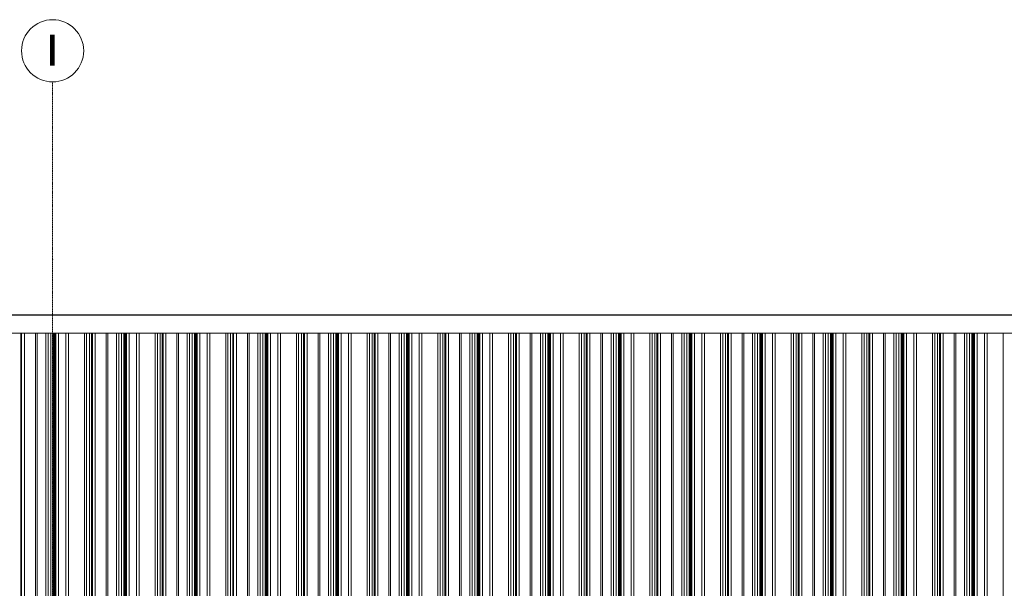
# Model space of a CAD drawing. Header units: metres. Extents: x -58265 to 590738, y -55036 to 35250.
# Tile 57 of 160: x 528275 to 533818, y -40535 to -37336. Entities that reach past the tile are written whole.
import ezdxf

# ---------------------------------------------------------------- set-up
doc = ezdxf.new("R2010")
doc.units = ezdxf.units.M
doc.header["$LTSCALE"] = 0.05
doc.header["$PDSIZE"] = 0.8
doc.linetypes.add('Strichlinie_ eng', pattern=[46, 30, -16])
for name, color, linetype in [('Ansicht Süd_3_A_1_Fassaden', 7, 'Continuous'), ('Ansicht Süd_3_A_1_Wände_Attika', 7, 'Continuous'), ('Ansicht Süd_3_A_3_Achsen_Raster', 7, 'Continuous')]:
    doc.layers.add(name, color=color, linetype=linetype)
doc.styles.add('ERSTELLTER_STIL_4', font='txt')

msp = doc.modelspace()

# ---------------------------------------------------------------- linework, layer by layer
at = {"layer": 'Ansicht Süd_3_A_1_Fassaden', "color": 7, "linetype": 'Continuous', "lineweight": 25}
msp.add_line((518774.4, -38996.1), (563942.4, -38996.1), dxfattribs=at)
at = {"layer": 'Ansicht Süd_3_A_1_Fassaden', "color": 253, "linetype": 'Continuous', "lineweight": 18}
for p, q in [((528281.3, -39448.9), (528281.3, -39100.1)), ((528286.5, -39448.9), (528286.5, -39100.1)), ((528301.6, -39448.9), (528301.6, -39100.1)), ((528365, -39448.9), (528365, -39100.1)), ((528373.9, -39448.9), (528373.9, -39100.1)), ((528422, -39448.9), (528422, -39100.1)), ((528436, -39448.9), (528436, -39100.1)), ((528450.6, -39448.9), (528450.6, -39100.1)), ((528463.1, -39448.9), (528463.1, -39100.1)), ((528466.2, -39448.9), (528466.2, -39100.1)), ((528467.9, -39448.9), (528467.9, -39100.1)), ((528471.9, -39448.9), (528471.9, -39100.1)), ((528473.6, -39448.9), (528473.6, -39100.1)), ((528478.1, -39448.9), (528478.1, -39100.1)), ((528493.4, -39448.9), (528493.4, -39100.1)), ((528535.4, -39448.9), (528535.4, -39100.1)), ((528550.6, -39448.9), (528550.6, -39100.1)), ((528640.8, -39448.9), (528640.8, -39100.1)), ((528652.4, -39448.9), (528652.4, -39100.1)), ((528667.5, -39448.9), (528667.5, -39100.1)), ((528679.1, -39448.9), (528679.1, -39100.1)), ((528684.4, -39448.9), (528684.4, -39100.1)), ((528699.4, -39448.9), (528699.4, -39100.1)), ((528762.9, -39448.9), (528762.9, -39100.1)), ((528771.7, -39448.9), (528771.7, -39100.1)), ((528819.8, -39448.9), (528819.8, -39100.1)), ((528833.9, -39448.9), (528833.9, -39100.1)), ((528848.4, -39448.9), (528848.4, -39100.1)), ((528861, -39448.9), (528861, -39100.1)), ((528864, -39448.9), (528864, -39100.1)), ((528865.8, -39448.9), (528865.8, -39100.1)), ((528869.7, -39448.9), (528869.7, -39100.1)), ((528871.4, -39448.9), (528871.4, -39100.1)), ((528876, -39448.9), (528876, -39100.1)), ((528891.2, -39448.9), (528891.2, -39100.1)), ((528933.2, -39448.9), (528933.2, -39100.1)), ((528948.5, -39448.9), (528948.5, -39100.1)), ((529038.7, -39448.9), (529038.7, -39100.1)), ((529050.3, -39448.9), (529050.3, -39100.1)), ((529065.3, -39448.9), (529065.3, -39100.1)), ((529076.9, -39448.9), (529076.9, -39100.1)), ((529082.2, -39448.9), (529082.2, -39100.1)), ((529097.3, -39448.9), (529097.3, -39100.1)), ((529160.7, -39448.9), (529160.7, -39100.1)), ((529169.6, -39448.9), (529169.6, -39100.1)), ((529217.7, -39448.9), (529217.7, -39100.1)), ((529231.7, -39448.9), (529231.7, -39100.1)), ((529246.3, -39448.9), (529246.3, -39100.1)), ((529258.8, -39448.9), (529258.8, -39100.1)), ((529261.8, -39448.9), (529261.8, -39100.1)), ((529263.6, -39448.9), (529263.6, -39100.1)), ((529267.5, -39448.9), (529267.5, -39100.1)), ((529269.3, -39448.9), (529269.3, -39100.1)), ((529273.8, -39448.9), (529273.8, -39100.1)), ((529289, -39448.9), (529289, -39100.1)), ((529331, -39448.9), (529331, -39100.1)), ((529346.3, -39448.9), (529346.3, -39100.1)), ((529436.5, -39448.9), (529436.5, -39100.1)), ((529448.1, -39448.9), (529448.1, -39100.1)), ((529463.1, -39448.9), (529463.1, -39100.1)), ((529474.8, -39448.9), (529474.8, -39100.1)), ((529480, -39448.9), (529480, -39100.1)), ((529495.1, -39448.9), (529495.1, -39100.1)), ((529558.5, -39448.9), (529558.5, -39100.1)), ((529567.4, -39448.9), (529567.4, -39100.1)), ((529615.5, -39448.9), (529615.5, -39100.1)), ((529629.5, -39448.9), (529629.5, -39100.1)), ((529644.1, -39448.9), (529644.1, -39100.1)), ((529656.6, -39448.9), (529656.6, -39100.1)), ((529659.7, -39448.9), (529659.7, -39100.1)), ((529661.4, -39448.9), (529661.4, -39100.1)), ((529665.4, -39448.9), (529665.4, -39100.1)), ((529667.1, -39448.9), (529667.1, -39100.1)), ((529671.6, -39448.9), (529671.6, -39100.1)), ((529686.9, -39448.9), (529686.9, -39100.1)), ((529728.9, -39448.9), (529728.9, -39100.1)), ((529744.1, -39448.9), (529744.1, -39100.1)), ((529834.3, -39448.9), (529834.3, -39100.1)), ((529845.9, -39448.9), (529845.9, -39100.1)), ((529861, -39448.9), (529861, -39100.1)), ((529872.6, -39448.9), (529872.6, -39100.1)), ((529877.9, -39448.9), (529877.9, -39100.1)), ((529892.9, -39448.9), (529892.9, -39100.1)), ((529956.4, -39448.9), (529956.4, -39100.1)), ((529965.2, -39448.9), (529965.2, -39100.1)), ((530013.3, -39448.9), (530013.3, -39100.1)), ((530027.4, -39448.9), (530027.4, -39100.1)), ((530041.9, -39448.9), (530041.9, -39100.1)), ((530054.5, -39448.9), (530054.5, -39100.1)), ((530057.5, -39448.9), (530057.5, -39100.1)), ((530059.3, -39448.9), (530059.3, -39100.1)), ((530063.2, -39448.9), (530063.2, -39100.1)), ((530064.9, -39448.9), (530064.9, -39100.1)), ((530069.5, -39448.9), (530069.5, -39100.1)), ((530084.7, -39448.9), (530084.7, -39100.1)), ((530126.7, -39448.9), (530126.7, -39100.1)), ((530142, -39448.9), (530142, -39100.1)), ((530232.2, -39448.9), (530232.2, -39100.1)), ((530243.8, -39448.9), (530243.8, -39100.1)), ((530258.8, -39448.9), (530258.8, -39100.1)), ((530270.4, -39448.9), (530270.4, -39100.1)), ((530275.7, -39448.9), (530275.7, -39100.1)), ((530290.8, -39448.9), (530290.8, -39100.1)), ((530354.2, -39448.9), (530354.2, -39100.1)), ((530363.1, -39448.9), (530363.1, -39100.1)), ((530411.2, -39448.9), (530411.2, -39100.1)), ((530425.2, -39448.9), (530425.2, -39100.1)), ((530439.8, -39448.9), (530439.8, -39100.1)), ((530452.3, -39448.9), (530452.3, -39100.1)), ((530455.3, -39448.9), (530455.3, -39100.1)), ((530457.1, -39448.9), (530457.1, -39100.1)), ((530461, -39448.9), (530461, -39100.1)), ((530462.8, -39448.9), (530462.8, -39100.1)), ((530467.3, -39448.9), (530467.3, -39100.1)), ((530482.5, -39448.9), (530482.5, -39100.1)), ((530524.5, -39448.9), (530524.5, -39100.1)), ((530539.8, -39448.9), (530539.8, -39100.1)), ((530630, -39448.9), (530630, -39100.1)), ((530641.6, -39448.9), (530641.6, -39100.1)), ((530656.6, -39448.9), (530656.6, -39100.1)), ((530668.2, -39448.9), (530668.2, -39100.1)), ((530673.5, -39448.9), (530673.5, -39100.1)), ((530688.6, -39448.9), (530688.6, -39100.1)), ((530752, -39448.9), (530752, -39100.1)), ((530760.9, -39448.9), (530760.9, -39100.1)), ((530809, -39448.9), (530809, -39100.1)), ((530823, -39448.9), (530823, -39100.1)), ((530837.6, -39448.9), (530837.6, -39100.1)), ((530850.1, -39448.9), (530850.1, -39100.1)), ((530853.2, -39448.9), (530853.2, -39100.1)), ((530854.9, -39448.9), (530854.9, -39100.1)), ((530858.9, -39448.9), (530858.9, -39100.1)), ((530860.6, -39448.9), (530860.6, -39100.1)), ((530865.1, -39448.9), (530865.1, -39100.1)), ((530880.4, -39448.9), (530880.4, -39100.1)), ((530922.4, -39448.9), (530922.4, -39100.1)), ((530937.6, -39448.9), (530937.6, -39100.1)), ((531027.8, -39448.9), (531027.8, -39100.1)), ((531039.4, -39448.9), (531039.4, -39100.1)), ((531054.5, -39448.9), (531054.5, -39100.1)), ((531066.1, -39448.9), (531066.1, -39100.1)), ((531071.4, -39448.9), (531071.4, -39100.1)), ((531086.4, -39448.9), (531086.4, -39100.1)), ((531149.9, -39448.9), (531149.9, -39100.1)), ((531158.7, -39448.9), (531158.7, -39100.1)), ((531206.8, -39448.9), (531206.8, -39100.1)), ((531220.9, -39448.9), (531220.9, -39100.1)), ((531235.4, -39448.9), (531235.4, -39100.1)), ((531248, -39448.9), (531248, -39100.1)), ((531251, -39448.9), (531251, -39100.1)), ((531252.8, -39448.9), (531252.8, -39100.1)), ((531256.7, -39448.9), (531256.7, -39100.1)), ((531258.4, -39448.9), (531258.4, -39100.1)), ((531263, -39448.9), (531263, -39100.1)), ((531278.2, -39448.9), (531278.2, -39100.1)), ((531320.2, -39448.9), (531320.2, -39100.1)), ((531335.4, -39448.9), (531335.4, -39100.1)), ((531425.7, -39448.9), (531425.7, -39100.1)), ((531437.3, -39448.9), (531437.3, -39100.1)), ((531452.3, -39448.9), (531452.3, -39100.1)), ((531463.9, -39448.9), (531463.9, -39100.1)), ((531469.2, -39448.9), (531469.2, -39100.1)), ((531484.3, -39448.9), (531484.3, -39100.1)), ((531547.7, -39448.9), (531547.7, -39100.1)), ((531556.6, -39448.9), (531556.6, -39100.1)), ((531604.7, -39448.9), (531604.7, -39100.1)), ((531618.7, -39448.9), (531618.7, -39100.1)), ((531633.3, -39448.9), (531633.3, -39100.1)), ((531645.8, -39448.9), (531645.8, -39100.1)), ((531648.8, -39448.9), (531648.8, -39100.1)), ((531650.6, -39448.9), (531650.6, -39100.1)), ((531654.5, -39448.9), (531654.5, -39100.1)), ((531656.3, -39448.9), (531656.3, -39100.1)), ((531660.8, -39448.9), (531660.8, -39100.1)), ((531676, -39448.9), (531676, -39100.1)), ((531718, -39448.9), (531718, -39100.1)), ((531733.3, -39448.9), (531733.3, -39100.1)), ((531823.5, -39448.9), (531823.5, -39100.1)), ((531835.1, -39448.9), (531835.1, -39100.1)), ((531850.1, -39448.9), (531850.1, -39100.1)), ((531861.7, -39448.9), (531861.7, -39100.1)), ((531867, -39448.9), (531867, -39100.1)), ((531882.1, -39448.9), (531882.1, -39100.1)), ((531945.5, -39448.9), (531945.5, -39100.1)), ((531954.4, -39448.9), (531954.4, -39100.1)), ((532002.5, -39448.9), (532002.5, -39100.1)), ((532016.5, -39448.9), (532016.5, -39100.1)), ((532031.1, -39448.9), (532031.1, -39100.1)), ((532043.6, -39448.9), (532043.6, -39100.1)), ((532046.7, -39448.9), (532046.7, -39100.1)), ((532048.4, -39448.9), (532048.4, -39100.1)), ((532052.4, -39448.9), (532052.4, -39100.1)), ((532054.1, -39448.9), (532054.1, -39100.1)), ((532058.6, -39448.9), (532058.6, -39100.1)), ((532073.9, -39448.9), (532073.9, -39100.1)), ((532115.9, -39448.9), (532115.9, -39100.1)), ((532131.1, -39448.9), (532131.1, -39100.1)), ((532221.3, -39448.9), (532221.3, -39100.1)), ((532232.9, -39448.9), (532232.9, -39100.1)), ((532248, -39448.9), (532248, -39100.1)), ((532259.6, -39448.9), (532259.6, -39100.1)), ((532264.8, -39448.9), (532264.8, -39100.1)), ((532279.9, -39448.9), (532279.9, -39100.1)), ((532343.4, -39448.9), (532343.4, -39100.1)), ((532352.2, -39448.9), (532352.2, -39100.1)), ((532400.3, -39448.9), (532400.3, -39100.1)), ((532414.4, -39448.9), (532414.4, -39100.1)), ((532428.9, -39448.9), (532428.9, -39100.1)), ((532441.5, -39448.9), (532441.5, -39100.1)), ((532444.5, -39448.9), (532444.5, -39100.1)), ((532446.3, -39448.9), (532446.3, -39100.1)), ((532450.2, -39448.9), (532450.2, -39100.1)), ((532451.9, -39448.9), (532451.9, -39100.1)), ((532456.5, -39448.9), (532456.5, -39100.1)), ((532471.7, -39448.9), (532471.7, -39100.1)), ((532513.7, -39448.9), (532513.7, -39100.1)), ((532529, -39448.9), (532529, -39100.1)), ((532619.2, -39448.9), (532619.2, -39100.1)), ((532630.8, -39448.9), (532630.8, -39100.1)), ((532645.8, -39448.9), (532645.8, -39100.1)), ((532657.4, -39448.9), (532657.4, -39100.1)), ((532662.7, -39448.9), (532662.7, -39100.1)), ((532677.8, -39448.9), (532677.8, -39100.1)), ((532741.2, -39448.9), (532741.2, -39100.1)), ((532750.1, -39448.9), (532750.1, -39100.1)), ((532798.2, -39448.9), (532798.2, -39100.1)), ((532812.2, -39448.9), (532812.2, -39100.1)), ((532826.8, -39448.9), (532826.8, -39100.1)), ((532839.3, -39448.9), (532839.3, -39100.1)), ((532842.3, -39448.9), (532842.3, -39100.1)), ((532844.1, -39448.9), (532844.1, -39100.1)), ((532848, -39448.9), (532848, -39100.1)), ((532849.8, -39448.9), (532849.8, -39100.1)), ((532854.3, -39448.9), (532854.3, -39100.1)), ((532869.5, -39448.9), (532869.5, -39100.1)), ((532911.5, -39448.9), (532911.5, -39100.1)), ((532926.8, -39448.9), (532926.8, -39100.1)), ((533017, -39448.9), (533017, -39100.1)), ((533028.6, -39448.9), (533028.6, -39100.1)), ((533043.6, -39448.9), (533043.6, -39100.1)), ((533055.3, -39448.9), (533055.3, -39100.1)), ((533060.5, -39448.9), (533060.5, -39100.1)), ((533075.6, -39448.9), (533075.6, -39100.1)), ((533139, -39448.9), (533139, -39100.1)), ((533147.9, -39448.9), (533147.9, -39100.1)), ((533196, -39448.9), (533196, -39100.1)), ((533210, -39448.9), (533210, -39100.1)), ((533224.6, -39448.9), (533224.6, -39100.1)), ((533237.1, -39448.9), (533237.1, -39100.1)), ((533240.2, -39448.9), (533240.2, -39100.1)), ((533241.9, -39448.9), (533241.9, -39100.1)), ((533245.9, -39448.9), (533245.9, -39100.1)), ((533247.6, -39448.9), (533247.6, -39100.1)), ((533252.1, -39448.9), (533252.1, -39100.1)), ((533267.4, -39448.9), (533267.4, -39100.1)), ((533309.4, -39448.9), (533309.4, -39100.1)), ((533324.6, -39448.9), (533324.6, -39100.1)), ((533414.8, -39448.9), (533414.8, -39100.1)), ((533426.4, -39448.9), (533426.4, -39100.1)), ((533441.5, -39448.9), (533441.5, -39100.1)), ((533453.1, -39448.9), (533453.1, -39100.1)), ((533458.4, -39448.9), (533458.4, -39100.1)), ((533473.4, -39448.9), (533473.4, -39100.1)), ((533536.9, -39448.9), (533536.9, -39100.1)), ((533545.7, -39448.9), (533545.7, -39100.1)), ((533593.8, -39448.9), (533593.8, -39100.1)), ((533607.9, -39448.9), (533607.9, -39100.1)), ((533622.4, -39448.9), (533622.4, -39100.1)), ((533635, -39448.9), (533635, -39100.1)), ((533638, -39448.9), (533638, -39100.1)), ((533639.8, -39448.9), (533639.8, -39100.1)), ((533643.7, -39448.9), (533643.7, -39100.1)), ((533645.4, -39448.9), (533645.4, -39100.1)), ((533650, -39448.9), (533650, -39100.1)), ((533665.2, -39448.9), (533665.2, -39100.1)), ((533707.2, -39448.9), (533707.2, -39100.1)), ((533722.5, -39448.9), (533722.5, -39100.1)), ((533812.7, -39448.9), (533812.7, -39100.1)), ((528281.3, -39848.9), (528281.3, -39448.9)), ((528286.5, -39848.9), (528286.5, -39448.9)), ((528301.6, -39848.9), (528301.6, -39448.9)), ((528365, -39848.9), (528365, -39448.9)), ((528373.9, -39848.9), (528373.9, -39448.9)), ((528422, -39848.9), (528422, -39448.9)), ((528436, -39848.9), (528436, -39448.9)), ((528450.6, -39848.9), (528450.6, -39448.9)), ((528463.1, -39848.9), (528463.1, -39448.9)), ((528463.1, -39448.9), (528466.2, -39448.9)), ((528466.2, -39848.9), (528466.2, -39448.9)), ((528467.9, -39848.9), (528467.9, -39448.9)), ((528471.9, -39848.9), (528471.9, -39448.9)), ((528473.6, -39848.9), (528473.6, -39448.9)), ((528478.1, -39848.9), (528478.1, -39448.9)), ((528493.4, -39848.9), (528493.4, -39448.9)), ((528535.4, -39848.9), (528535.4, -39448.9)), ((528550.6, -39848.9), (528550.6, -39448.9)), ((528640.8, -39848.9), (528640.8, -39448.9)), ((528652.4, -39848.9), (528652.4, -39448.9)), ((528667.5, -39848.9), (528667.5, -39448.9)), ((528679.1, -39848.9), (528679.1, -39448.9)), ((528684.4, -39848.9), (528684.4, -39448.9)), ((528699.4, -39848.9), (528699.4, -39448.9)), ((528762.9, -39848.9), (528762.9, -39448.9)), ((528771.7, -39848.9), (528771.7, -39448.9)), ((528819.8, -39848.9), (528819.8, -39448.9)), ((528833.9, -39848.9), (528833.9, -39448.9)), ((528848.4, -39848.9), (528848.4, -39448.9)), ((528861, -39848.9), (528861, -39448.9)), ((528861, -39448.9), (528864, -39448.9)), ((528864, -39848.9), (528864, -39448.9)), ((528865.8, -39848.9), (528865.8, -39448.9)), ((528869.7, -39848.9), (528869.7, -39448.9)), ((528871.4, -39848.9), (528871.4, -39448.9)), ((528876, -39848.9), (528876, -39448.9)), ((528891.2, -39848.9), (528891.2, -39448.9)), ((528933.2, -39848.9), (528933.2, -39448.9)), ((528948.5, -39848.9), (528948.5, -39448.9)), ((529038.7, -39848.9), (529038.7, -39448.9)), ((529050.3, -39848.9), (529050.3, -39448.9)), ((529065.3, -39848.9), (529065.3, -39448.9)), ((529076.9, -39848.9), (529076.9, -39448.9)), ((529082.2, -39848.9), (529082.2, -39448.9)), ((529097.3, -39848.9), (529097.3, -39448.9)), ((529160.7, -39848.9), (529160.7, -39448.9)), ((529169.6, -39848.9), (529169.6, -39448.9)), ((529217.7, -39848.9), (529217.7, -39448.9)), ((529231.7, -39848.9), (529231.7, -39448.9)), ((529246.3, -39848.9), (529246.3, -39448.9)), ((529258.8, -39848.9), (529258.8, -39448.9)), ((529258.8, -39448.9), (529261.8, -39448.9)), ((529261.8, -39848.9), (529261.8, -39448.9)), ((529263.6, -39848.9), (529263.6, -39448.9)), ((529267.5, -39848.9), (529267.5, -39448.9)), ((529269.3, -39848.9), (529269.3, -39448.9)), ((529273.8, -39848.9), (529273.8, -39448.9)), ((529289, -39848.9), (529289, -39448.9)), ((529331, -39848.9), (529331, -39448.9)), ((529346.3, -39848.9), (529346.3, -39448.9)), ((529436.5, -39848.9), (529436.5, -39448.9)), ((529448.1, -39848.9), (529448.1, -39448.9)), ((529463.1, -39848.9), (529463.1, -39448.9)), ((529474.8, -39848.9), (529474.8, -39448.9)), ((529480, -39848.9), (529480, -39448.9)), ((529495.1, -39848.9), (529495.1, -39448.9)), ((529558.5, -39848.9), (529558.5, -39448.9)), ((529567.4, -39848.9), (529567.4, -39448.9)), ((529615.5, -39848.9), (529615.5, -39448.9)), ((529629.5, -39848.9), (529629.5, -39448.9)), ((529644.1, -39848.9), (529644.1, -39448.9)), ((529656.6, -39848.9), (529656.6, -39448.9)), ((529656.6, -39448.9), (529659.7, -39448.9)), ((529659.7, -39848.9), (529659.7, -39448.9)), ((529661.4, -39848.9), (529661.4, -39448.9)), ((529665.4, -39848.9), (529665.4, -39448.9)), ((529667.1, -39848.9), (529667.1, -39448.9)), ((529671.6, -39848.9), (529671.6, -39448.9)), ((529686.9, -39848.9), (529686.9, -39448.9)), ((529728.9, -39848.9), (529728.9, -39448.9)), ((529744.1, -39848.9), (529744.1, -39448.9)), ((529834.3, -39848.9), (529834.3, -39448.9)), ((529845.9, -39848.9), (529845.9, -39448.9)), ((529861, -39848.9), (529861, -39448.9)), ((529872.6, -39848.9), (529872.6, -39448.9)), ((529877.9, -39848.9), (529877.9, -39448.9)), ((529892.9, -39848.9), (529892.9, -39448.9)), ((529956.4, -39848.9), (529956.4, -39448.9)), ((529965.2, -39848.9), (529965.2, -39448.9)), ((530013.3, -39848.9), (530013.3, -39448.9)), ((530027.4, -39848.9), (530027.4, -39448.9)), ((530041.9, -39848.9), (530041.9, -39448.9)), ((530054.5, -39848.9), (530054.5, -39448.9)), ((530054.5, -39448.9), (530057.5, -39448.9)), ((530057.5, -39848.9), (530057.5, -39448.9)), ((530059.3, -39848.9), (530059.3, -39448.9)), ((530063.2, -39848.9), (530063.2, -39448.9)), ((530064.9, -39848.9), (530064.9, -39448.9)), ((530069.5, -39848.9), (530069.5, -39448.9)), ((530084.7, -39848.9), (530084.7, -39448.9)), ((530126.7, -39848.9), (530126.7, -39448.9)), ((530142, -39848.9), (530142, -39448.9)), ((530232.2, -39848.9), (530232.2, -39448.9)), ((530243.8, -39848.9), (530243.8, -39448.9)), ((530258.8, -39848.9), (530258.8, -39448.9)), ((530270.4, -39848.9), (530270.4, -39448.9)), ((530275.7, -39848.9), (530275.7, -39448.9)), ((530290.8, -39848.9), (530290.8, -39448.9)), ((530354.2, -39848.9), (530354.2, -39448.9)), ((530363.1, -39848.9), (530363.1, -39448.9)), ((530411.2, -39848.9), (530411.2, -39448.9)), ((530425.2, -39848.9), (530425.2, -39448.9)), ((530439.8, -39848.9), (530439.8, -39448.9)), ((530452.3, -39848.9), (530452.3, -39448.9)), ((530452.3, -39448.9), (530455.3, -39448.9)), ((530455.3, -39848.9), (530455.3, -39448.9)), ((530457.1, -39848.9), (530457.1, -39448.9)), ((530461, -39848.9), (530461, -39448.9)), ((530462.8, -39848.9), (530462.8, -39448.9)), ((530467.3, -39848.9), (530467.3, -39448.9)), ((530482.5, -39848.9), (530482.5, -39448.9)), ((530524.5, -39848.9), (530524.5, -39448.9)), ((530539.8, -39848.9), (530539.8, -39448.9)), ((530630, -39848.9), (530630, -39448.9)), ((530641.6, -39848.9), (530641.6, -39448.9)), ((530656.6, -39848.9), (530656.6, -39448.9)), ((530668.2, -39848.9), (530668.2, -39448.9)), ((530673.5, -39848.9), (530673.5, -39448.9)), ((530688.6, -39848.9), (530688.6, -39448.9)), ((530752, -39848.9), (530752, -39448.9)), ((530760.9, -39848.9), (530760.9, -39448.9)), ((530809, -39848.9), (530809, -39448.9)), ((530823, -39848.9), (530823, -39448.9)), ((530837.6, -39848.9), (530837.6, -39448.9)), ((530850.1, -39848.9), (530850.1, -39448.9)), ((530850.1, -39448.9), (530853.2, -39448.9)), ((530853.2, -39848.9), (530853.2, -39448.9)), ((530854.9, -39848.9), (530854.9, -39448.9)), ((530858.9, -39848.9), (530858.9, -39448.9)), ((530860.6, -39848.9), (530860.6, -39448.9)), ((530865.1, -39848.9), (530865.1, -39448.9)), ((530880.4, -39848.9), (530880.4, -39448.9)), ((530922.4, -39848.9), (530922.4, -39448.9)), ((530937.6, -39848.9), (530937.6, -39448.9)), ((531027.8, -39848.9), (531027.8, -39448.9)), ((531039.4, -39848.9), (531039.4, -39448.9)), ((531054.5, -39848.9), (531054.5, -39448.9)), ((531066.1, -39848.9), (531066.1, -39448.9)), ((531071.4, -39848.9), (531071.4, -39448.9)), ((531086.4, -39848.9), (531086.4, -39448.9)), ((531149.9, -39848.9), (531149.9, -39448.9)), ((531158.7, -39848.9), (531158.7, -39448.9)), ((531206.8, -39848.9), (531206.8, -39448.9)), ((531220.9, -39848.9), (531220.9, -39448.9)), ((531235.4, -39848.9), (531235.4, -39448.9)), ((531248, -39848.9), (531248, -39448.9)), ((531248, -39448.9), (531251, -39448.9)), ((531251, -39848.9), (531251, -39448.9)), ((531252.8, -39848.9), (531252.8, -39448.9)), ((531256.7, -39848.9), (531256.7, -39448.9)), ((531258.4, -39848.9), (531258.4, -39448.9)), ((531263, -39848.9), (531263, -39448.9)), ((531278.2, -39848.9), (531278.2, -39448.9)), ((531320.2, -39848.9), (531320.2, -39448.9)), ((531335.4, -39848.9), (531335.4, -39448.9)), ((531425.7, -39848.9), (531425.7, -39448.9)), ((531437.3, -39848.9), (531437.3, -39448.9)), ((531452.3, -39848.9), (531452.3, -39448.9)), ((531463.9, -39848.9), (531463.9, -39448.9)), ((531469.2, -39848.9), (531469.2, -39448.9)), ((531484.3, -39848.9), (531484.3, -39448.9)), ((531547.7, -39848.9), (531547.7, -39448.9)), ((531556.6, -39848.9), (531556.6, -39448.9)), ((531604.7, -39848.9), (531604.7, -39448.9)), ((531618.7, -39848.9), (531618.7, -39448.9)), ((531633.3, -39848.9), (531633.3, -39448.9)), ((531645.8, -39848.9), (531645.8, -39448.9)), ((531645.8, -39448.9), (531648.8, -39448.9)), ((531648.8, -39848.9), (531648.8, -39448.9)), ((531650.6, -39848.9), (531650.6, -39448.9)), ((531654.5, -39848.9), (531654.5, -39448.9)), ((531656.3, -39848.9), (531656.3, -39448.9)), ((531660.8, -39848.9), (531660.8, -39448.9)), ((531676, -39848.9), (531676, -39448.9)), ((531718, -39848.9), (531718, -39448.9)), ((531733.3, -39848.9), (531733.3, -39448.9)), ((531823.5, -39848.9), (531823.5, -39448.9)), ((531835.1, -39848.9), (531835.1, -39448.9)), ((531850.1, -39848.9), (531850.1, -39448.9)), ((531861.7, -39848.9), (531861.7, -39448.9)), ((531867, -39848.9), (531867, -39448.9)), ((531882.1, -39848.9), (531882.1, -39448.9)), ((531945.5, -39848.9), (531945.5, -39448.9)), ((531954.4, -39848.9), (531954.4, -39448.9)), ((532002.5, -39848.9), (532002.5, -39448.9)), ((532016.5, -39848.9), (532016.5, -39448.9)), ((532031.1, -39848.9), (532031.1, -39448.9)), ((532043.6, -39848.9), (532043.6, -39448.9)), ((532043.6, -39448.9), (532046.7, -39448.9)), ((532046.7, -39848.9), (532046.7, -39448.9)), ((532048.4, -39848.9), (532048.4, -39448.9)), ((532052.4, -39848.9), (532052.4, -39448.9)), ((532054.1, -39848.9), (532054.1, -39448.9)), ((532058.6, -39848.9), (532058.6, -39448.9)), ((532073.9, -39848.9), (532073.9, -39448.9)), ((532115.9, -39848.9), (532115.9, -39448.9)), ((532131.1, -39848.9), (532131.1, -39448.9)), ((532221.3, -39848.9), (532221.3, -39448.9)), ((532232.9, -39848.9), (532232.9, -39448.9)), ((532248, -39848.9), (532248, -39448.9)), ((532259.6, -39848.9), (532259.6, -39448.9)), ((532264.8, -39848.9), (532264.8, -39448.9)), ((532279.9, -39848.9), (532279.9, -39448.9)), ((532343.4, -39848.9), (532343.4, -39448.9)), ((532352.2, -39848.9), (532352.2, -39448.9)), ((532400.3, -39848.9), (532400.3, -39448.9)), ((532414.4, -39848.9), (532414.4, -39448.9)), ((532428.9, -39848.9), (532428.9, -39448.9)), ((532441.5, -39848.9), (532441.5, -39448.9)), ((532441.5, -39448.9), (532444.5, -39448.9)), ((532444.5, -39848.9), (532444.5, -39448.9)), ((532446.3, -39848.9), (532446.3, -39448.9)), ((532450.2, -39848.9), (532450.2, -39448.9)), ((532451.9, -39848.9), (532451.9, -39448.9)), ((532456.5, -39848.9), (532456.5, -39448.9)), ((532471.7, -39848.9), (532471.7, -39448.9)), ((532513.7, -39848.9), (532513.7, -39448.9)), ((532529, -39848.9), (532529, -39448.9)), ((532619.2, -39848.9), (532619.2, -39448.9)), ((532630.8, -39848.9), (532630.8, -39448.9)), ((532645.8, -39848.9), (532645.8, -39448.9)), ((532657.4, -39848.9), (532657.4, -39448.9)), ((532662.7, -39848.9), (532662.7, -39448.9)), ((532677.8, -39848.9), (532677.8, -39448.9)), ((532741.2, -39848.9), (532741.2, -39448.9)), ((532750.1, -39848.9), (532750.1, -39448.9)), ((532798.2, -39848.9), (532798.2, -39448.9)), ((532812.2, -39848.9), (532812.2, -39448.9)), ((532826.8, -39848.9), (532826.8, -39448.9)), ((532839.3, -39848.9), (532839.3, -39448.9)), ((532839.3, -39448.9), (532842.3, -39448.9)), ((532842.3, -39848.9), (532842.3, -39448.9)), ((532844.1, -39848.9), (532844.1, -39448.9)), ((532848, -39848.9), (532848, -39448.9)), ((532849.8, -39848.9), (532849.8, -39448.9)), ((532854.3, -39848.9), (532854.3, -39448.9)), ((532869.5, -39848.9), (532869.5, -39448.9)), ((532911.5, -39848.9), (532911.5, -39448.9)), ((532926.8, -39848.9), (532926.8, -39448.9)), ((533017, -39848.9), (533017, -39448.9)), ((533028.6, -39848.9), (533028.6, -39448.9)), ((533043.6, -39848.9), (533043.6, -39448.9)), ((533055.3, -39848.9), (533055.3, -39448.9)), ((533060.5, -39848.9), (533060.5, -39448.9)), ((533075.6, -39848.9), (533075.6, -39448.9)), ((533139, -39848.9), (533139, -39448.9)), ((533147.9, -39848.9), (533147.9, -39448.9)), ((533196, -39848.9), (533196, -39448.9)), ((533210, -39848.9), (533210, -39448.9)), ((533224.6, -39848.9), (533224.6, -39448.9)), ((533237.1, -39848.9), (533237.1, -39448.9)), ((533237.1, -39448.9), (533240.2, -39448.9)), ((533240.2, -39848.9), (533240.2, -39448.9)), ((533241.9, -39848.9), (533241.9, -39448.9)), ((533245.9, -39848.9), (533245.9, -39448.9)), ((533247.6, -39848.9), (533247.6, -39448.9)), ((533252.1, -39848.9), (533252.1, -39448.9)), ((533267.4, -39848.9), (533267.4, -39448.9)), ((533309.4, -39848.9), (533309.4, -39448.9)), ((533324.6, -39848.9), (533324.6, -39448.9)), ((533414.8, -39848.9), (533414.8, -39448.9)), ((533426.4, -39848.9), (533426.4, -39448.9)), ((533441.5, -39848.9), (533441.5, -39448.9)), ((533453.1, -39848.9), (533453.1, -39448.9)), ((533458.4, -39848.9), (533458.4, -39448.9)), ((533473.4, -39848.9), (533473.4, -39448.9)), ((533536.9, -39848.9), (533536.9, -39448.9)), ((533545.7, -39848.9), (533545.7, -39448.9)), ((533593.8, -39848.9), (533593.8, -39448.9)), ((533607.9, -39848.9), (533607.9, -39448.9)), ((533622.4, -39848.9), (533622.4, -39448.9)), ((533635, -39848.9), (533635, -39448.9)), ((533635, -39448.9), (533638, -39448.9)), ((533638, -39848.9), (533638, -39448.9)), ((533639.8, -39848.9), (533639.8, -39448.9)), ((533643.7, -39848.9), (533643.7, -39448.9)), ((533645.4, -39848.9), (533645.4, -39448.9)), ((533650, -39848.9), (533650, -39448.9)), ((533665.2, -39848.9), (533665.2, -39448.9)), ((533707.2, -39848.9), (533707.2, -39448.9)), ((533722.5, -39848.9), (533722.5, -39448.9)), ((533812.7, -39848.9), (533812.7, -39448.9)), ((528281.3, -41448.9), (528281.3, -39848.9)), ((528286.5, -41448.9), (528286.5, -39848.9)), ((528301.6, -41448.9), (528301.6, -39848.9)), ((528365, -41448.9), (528365, -39848.9)), ((528373.9, -41448.9), (528373.9, -39848.9)), ((528422, -41448.9), (528422, -39848.9)), ((528436, -41448.9), (528436, -39848.9)), ((528450.6, -41448.9), (528450.6, -39848.9)), ((528463.1, -41448.9), (528463.1, -39848.9)), ((528463.1, -39848.9), (528466.2, -39848.9)), ((528466.2, -41448.9), (528466.2, -39848.9)), ((528467.9, -41448.9), (528467.9, -39848.9)), ((528471.9, -41448.9), (528471.9, -39848.9)), ((528473.6, -41448.9), (528473.6, -39848.9)), ((528478.1, -41448.9), (528478.1, -39848.9)), ((528493.4, -41448.9), (528493.4, -39848.9)), ((528535.4, -41448.9), (528535.4, -39848.9)), ((528550.6, -41448.9), (528550.6, -39848.9)), ((528640.8, -41448.9), (528640.8, -39848.9)), ((528652.4, -41448.9), (528652.4, -39848.9)), ((528667.5, -41448.9), (528667.5, -39848.9)), ((528679.1, -41448.9), (528679.1, -39848.9)), ((528684.4, -41448.9), (528684.4, -39848.9)), ((528699.4, -41448.9), (528699.4, -39848.9)), ((528762.9, -41448.9), (528762.9, -39848.9)), ((528771.7, -41448.9), (528771.7, -39848.9)), ((528819.8, -41448.9), (528819.8, -39848.9)), ((528833.9, -41448.9), (528833.9, -39848.9)), ((528848.4, -41448.9), (528848.4, -39848.9)), ((528861, -41448.9), (528861, -39848.9)), ((528861, -39848.9), (528864, -39848.9)), ((528864, -41448.9), (528864, -39848.9)), ((528865.8, -41448.9), (528865.8, -39848.9)), ((528869.7, -41448.9), (528869.7, -39848.9)), ((528871.4, -41448.9), (528871.4, -39848.9)), ((528876, -41448.9), (528876, -39848.9)), ((528891.2, -41448.9), (528891.2, -39848.9)), ((528933.2, -41448.9), (528933.2, -39848.9)), ((528948.5, -41448.9), (528948.5, -39848.9)), ((529038.7, -41448.9), (529038.7, -39848.9)), ((529050.3, -41448.9), (529050.3, -39848.9)), ((529065.3, -41448.9), (529065.3, -39848.9)), ((529076.9, -41448.9), (529076.9, -39848.9)), ((529082.2, -41448.9), (529082.2, -39848.9)), ((529097.3, -41448.9), (529097.3, -39848.9)), ((529160.7, -41448.9), (529160.7, -39848.9)), ((529169.6, -41448.9), (529169.6, -39848.9)), ((529217.7, -41448.9), (529217.7, -39848.9)), ((529231.7, -41448.9), (529231.7, -39848.9)), ((529246.3, -41448.9), (529246.3, -39848.9)), ((529258.8, -41448.9), (529258.8, -39848.9)), ((529258.8, -39848.9), (529261.8, -39848.9)), ((529261.8, -41448.9), (529261.8, -39848.9)), ((529263.6, -41448.9), (529263.6, -39848.9)), ((529267.5, -41448.9), (529267.5, -39848.9)), ((529269.3, -41448.9), (529269.3, -39848.9)), ((529273.8, -41448.9), (529273.8, -39848.9)), ((529289, -41448.9), (529289, -39848.9)), ((529331, -41448.9), (529331, -39848.9)), ((529346.3, -41448.9), (529346.3, -39848.9)), ((529436.5, -41448.9), (529436.5, -39848.9)), ((529448.1, -41448.9), (529448.1, -39848.9)), ((529463.1, -41448.9), (529463.1, -39848.9)), ((529474.8, -41448.9), (529474.8, -39848.9)), ((529480, -41448.9), (529480, -39848.9)), ((529495.1, -41448.9), (529495.1, -39848.9)), ((529558.5, -41448.9), (529558.5, -39848.9)), ((529567.4, -41448.9), (529567.4, -39848.9)), ((529615.5, -41448.9), (529615.5, -39848.9)), ((529629.5, -41448.9), (529629.5, -39848.9)), ((529644.1, -41448.9), (529644.1, -39848.9)), ((529656.6, -41448.9), (529656.6, -39848.9)), ((529656.6, -39848.9), (529659.7, -39848.9)), ((529659.7, -41448.9), (529659.7, -39848.9)), ((529661.4, -41448.9), (529661.4, -39848.9)), ((529665.4, -41448.9), (529665.4, -39848.9)), ((529667.1, -41448.9), (529667.1, -39848.9)), ((529671.6, -41448.9), (529671.6, -39848.9)), ((529686.9, -41448.9), (529686.9, -39848.9)), ((529728.9, -41448.9), (529728.9, -39848.9)), ((529744.1, -41448.9), (529744.1, -39848.9)), ((529834.3, -41448.9), (529834.3, -39848.9)), ((529845.9, -41448.9), (529845.9, -39848.9)), ((529861, -41448.9), (529861, -39848.9)), ((529872.6, -41448.9), (529872.6, -39848.9)), ((529877.9, -41448.9), (529877.9, -39848.9)), ((529892.9, -41448.9), (529892.9, -39848.9)), ((529956.4, -41448.9), (529956.4, -39848.9)), ((529965.2, -41448.9), (529965.2, -39848.9)), ((530013.3, -41448.9), (530013.3, -39848.9)), ((530027.4, -41448.9), (530027.4, -39848.9)), ((530041.9, -41448.9), (530041.9, -39848.9)), ((530054.5, -41448.9), (530054.5, -39848.9)), ((530054.5, -39848.9), (530057.5, -39848.9)), ((530057.5, -41448.9), (530057.5, -39848.9)), ((530059.3, -41448.9), (530059.3, -39848.9)), ((530063.2, -41448.9), (530063.2, -39848.9)), ((530064.9, -41448.9), (530064.9, -39848.9)), ((530069.5, -41448.9), (530069.5, -39848.9)), ((530084.7, -41448.9), (530084.7, -39848.9)), ((530126.7, -41448.9), (530126.7, -39848.9)), ((530142, -41448.9), (530142, -39848.9)), ((530232.2, -41448.9), (530232.2, -39848.9)), ((530243.8, -41448.9), (530243.8, -39848.9)), ((530258.8, -41448.9), (530258.8, -39848.9)), ((530270.4, -41448.9), (530270.4, -39848.9)), ((530275.7, -41448.9), (530275.7, -39848.9)), ((530290.8, -41448.9), (530290.8, -39848.9)), ((530354.2, -41448.9), (530354.2, -39848.9)), ((530363.1, -41448.9), (530363.1, -39848.9)), ((530411.2, -41448.9), (530411.2, -39848.9)), ((530425.2, -41448.9), (530425.2, -39848.9)), ((530439.8, -41448.9), (530439.8, -39848.9)), ((530452.3, -41448.9), (530452.3, -39848.9)), ((530452.3, -39848.9), (530455.3, -39848.9)), ((530455.3, -41448.9), (530455.3, -39848.9)), ((530457.1, -41448.9), (530457.1, -39848.9)), ((530461, -41448.9), (530461, -39848.9)), ((530462.8, -41448.9), (530462.8, -39848.9)), ((530467.3, -41448.9), (530467.3, -39848.9)), ((530482.5, -41448.9), (530482.5, -39848.9)), ((530524.5, -41448.9), (530524.5, -39848.9)), ((530539.8, -41448.9), (530539.8, -39848.9)), ((530630, -41448.9), (530630, -39848.9)), ((530641.6, -41448.9), (530641.6, -39848.9)), ((530656.6, -41448.9), (530656.6, -39848.9)), ((530668.2, -41448.9), (530668.2, -39848.9)), ((530673.5, -41448.9), (530673.5, -39848.9)), ((530688.6, -41448.9), (530688.6, -39848.9)), ((530752, -41448.9), (530752, -39848.9)), ((530760.9, -41448.9), (530760.9, -39848.9)), ((530809, -41448.9), (530809, -39848.9)), ((530823, -41448.9), (530823, -39848.9)), ((530837.6, -41448.9), (530837.6, -39848.9)), ((530850.1, -41448.9), (530850.1, -39848.9)), ((530850.1, -39848.9), (530853.2, -39848.9)), ((530853.2, -41448.9), (530853.2, -39848.9)), ((530854.9, -41448.9), (530854.9, -39848.9)), ((530858.9, -41448.9), (530858.9, -39848.9)), ((530860.6, -41448.9), (530860.6, -39848.9)), ((530865.1, -41448.9), (530865.1, -39848.9)), ((530880.4, -41448.9), (530880.4, -39848.9)), ((530922.4, -41448.9), (530922.4, -39848.9)), ((530937.6, -41448.9), (530937.6, -39848.9)), ((531027.8, -41448.9), (531027.8, -39848.9)), ((531039.4, -41448.9), (531039.4, -39848.9)), ((531054.5, -41448.9), (531054.5, -39848.9)), ((531066.1, -41448.9), (531066.1, -39848.9)), ((531071.4, -41448.9), (531071.4, -39848.9)), ((531086.4, -41448.9), (531086.4, -39848.9)), ((531149.9, -41448.9), (531149.9, -39848.9)), ((531158.7, -41448.9), (531158.7, -39848.9)), ((531206.8, -41448.9), (531206.8, -39848.9)), ((531220.9, -41448.9), (531220.9, -39848.9)), ((531235.4, -41448.9), (531235.4, -39848.9)), ((531248, -41448.9), (531248, -39848.9)), ((531248, -39848.9), (531251, -39848.9)), ((531251, -41448.9), (531251, -39848.9)), ((531252.8, -41448.9), (531252.8, -39848.9)), ((531256.7, -41448.9), (531256.7, -39848.9)), ((531258.4, -41448.9), (531258.4, -39848.9)), ((531263, -41448.9), (531263, -39848.9)), ((531278.2, -41448.9), (531278.2, -39848.9)), ((531320.2, -41448.9), (531320.2, -39848.9)), ((531335.4, -41448.9), (531335.4, -39848.9)), ((531425.7, -41448.9), (531425.7, -39848.9)), ((531437.3, -41448.9), (531437.3, -39848.9)), ((531452.3, -41448.9), (531452.3, -39848.9)), ((531463.9, -41448.9), (531463.9, -39848.9)), ((531469.2, -41448.9), (531469.2, -39848.9)), ((531484.3, -41448.9), (531484.3, -39848.9)), ((531547.7, -41448.9), (531547.7, -39848.9)), ((531556.6, -41448.9), (531556.6, -39848.9)), ((531604.7, -41448.9), (531604.7, -39848.9)), ((531618.7, -41448.9), (531618.7, -39848.9)), ((531633.3, -41448.9), (531633.3, -39848.9)), ((531645.8, -41448.9), (531645.8, -39848.9)), ((531645.8, -39848.9), (531648.8, -39848.9)), ((531648.8, -41448.9), (531648.8, -39848.9)), ((531650.6, -41448.9), (531650.6, -39848.9)), ((531654.5, -41448.9), (531654.5, -39848.9)), ((531656.3, -41448.9), (531656.3, -39848.9)), ((531660.8, -41448.9), (531660.8, -39848.9)), ((531676, -41448.9), (531676, -39848.9)), ((531718, -41448.9), (531718, -39848.9)), ((531733.3, -41448.9), (531733.3, -39848.9)), ((531823.5, -41448.9), (531823.5, -39848.9)), ((531835.1, -41448.9), (531835.1, -39848.9)), ((531850.1, -41448.9), (531850.1, -39848.9)), ((531861.7, -41448.9), (531861.7, -39848.9)), ((531867, -41448.9), (531867, -39848.9)), ((531882.1, -41448.9), (531882.1, -39848.9)), ((531945.5, -41448.9), (531945.5, -39848.9)), ((531954.4, -41448.9), (531954.4, -39848.9)), ((532002.5, -41448.9), (532002.5, -39848.9)), ((532016.5, -41448.9), (532016.5, -39848.9)), ((532031.1, -41448.9), (532031.1, -39848.9)), ((532043.6, -41448.9), (532043.6, -39848.9)), ((532043.6, -39848.9), (532046.7, -39848.9)), ((532046.7, -41448.9), (532046.7, -39848.9)), ((532048.4, -41448.9), (532048.4, -39848.9)), ((532052.4, -41448.9), (532052.4, -39848.9)), ((532054.1, -41448.9), (532054.1, -39848.9)), ((532058.6, -41448.9), (532058.6, -39848.9)), ((532073.9, -41448.9), (532073.9, -39848.9)), ((532115.9, -41448.9), (532115.9, -39848.9)), ((532131.1, -41448.9), (532131.1, -39848.9)), ((532221.3, -41448.9), (532221.3, -39848.9)), ((532232.9, -41448.9), (532232.9, -39848.9)), ((532248, -41448.9), (532248, -39848.9)), ((532259.6, -41448.9), (532259.6, -39848.9)), ((532264.8, -41448.9), (532264.8, -39848.9)), ((532279.9, -41448.9), (532279.9, -39848.9)), ((532343.4, -41448.9), (532343.4, -39848.9)), ((532352.2, -41448.9), (532352.2, -39848.9)), ((532400.3, -41448.9), (532400.3, -39848.9)), ((532414.4, -41448.9), (532414.4, -39848.9)), ((532428.9, -41448.9), (532428.9, -39848.9)), ((532441.5, -41448.9), (532441.5, -39848.9)), ((532441.5, -39848.9), (532444.5, -39848.9)), ((532444.5, -41448.9), (532444.5, -39848.9)), ((532446.3, -41448.9), (532446.3, -39848.9)), ((532450.2, -41448.9), (532450.2, -39848.9)), ((532451.9, -41448.9), (532451.9, -39848.9)), ((532456.5, -41448.9), (532456.5, -39848.9)), ((532471.7, -41448.9), (532471.7, -39848.9)), ((532513.7, -41448.9), (532513.7, -39848.9)), ((532529, -41448.9), (532529, -39848.9)), ((532619.2, -41448.9), (532619.2, -39848.9)), ((532630.8, -41448.9), (532630.8, -39848.9)), ((532645.8, -41448.9), (532645.8, -39848.9)), ((532657.4, -41448.9), (532657.4, -39848.9)), ((532662.7, -41448.9), (532662.7, -39848.9)), ((532677.8, -41448.9), (532677.8, -39848.9)), ((532741.2, -41448.9), (532741.2, -39848.9)), ((532750.1, -41448.9), (532750.1, -39848.9)), ((532798.2, -41448.9), (532798.2, -39848.9)), ((532812.2, -41448.9), (532812.2, -39848.9)), ((532826.8, -41448.9), (532826.8, -39848.9)), ((532839.3, -41448.9), (532839.3, -39848.9)), ((532839.3, -39848.9), (532842.3, -39848.9)), ((532842.3, -41448.9), (532842.3, -39848.9)), ((532844.1, -41448.9), (532844.1, -39848.9)), ((532848, -41448.9), (532848, -39848.9)), ((532849.8, -41448.9), (532849.8, -39848.9)), ((532854.3, -41448.9), (532854.3, -39848.9)), ((532869.5, -41448.9), (532869.5, -39848.9)), ((532911.5, -41448.9), (532911.5, -39848.9)), ((532926.8, -41448.9), (532926.8, -39848.9)), ((533017, -41448.9), (533017, -39848.9)), ((533028.6, -41448.9), (533028.6, -39848.9)), ((533043.6, -41448.9), (533043.6, -39848.9)), ((533055.3, -41448.9), (533055.3, -39848.9)), ((533060.5, -41448.9), (533060.5, -39848.9)), ((533075.6, -41448.9), (533075.6, -39848.9)), ((533139, -41448.9), (533139, -39848.9)), ((533147.9, -41448.9), (533147.9, -39848.9)), ((533196, -41448.9), (533196, -39848.9)), ((533210, -41448.9), (533210, -39848.9)), ((533224.6, -41448.9), (533224.6, -39848.9)), ((533237.1, -41448.9), (533237.1, -39848.9)), ((533237.1, -39848.9), (533240.2, -39848.9)), ((533240.2, -41448.9), (533240.2, -39848.9)), ((533241.9, -41448.9), (533241.9, -39848.9)), ((533245.9, -41448.9), (533245.9, -39848.9)), ((533247.6, -41448.9), (533247.6, -39848.9)), ((533252.1, -41448.9), (533252.1, -39848.9)), ((533267.4, -41448.9), (533267.4, -39848.9)), ((533309.4, -41448.9), (533309.4, -39848.9)), ((533324.6, -41448.9), (533324.6, -39848.9)), ((533414.8, -41448.9), (533414.8, -39848.9)), ((533426.4, -41448.9), (533426.4, -39848.9)), ((533441.5, -41448.9), (533441.5, -39848.9)), ((533453.1, -41448.9), (533453.1, -39848.9)), ((533458.4, -41448.9), (533458.4, -39848.9)), ((533473.4, -41448.9), (533473.4, -39848.9)), ((533536.9, -41448.9), (533536.9, -39848.9)), ((533545.7, -41448.9), (533545.7, -39848.9)), ((533593.8, -41448.9), (533593.8, -39848.9)), ((533607.9, -41448.9), (533607.9, -39848.9)), ((533622.4, -41448.9), (533622.4, -39848.9)), ((533635, -41448.9), (533635, -39848.9)), ((533635, -39848.9), (533638, -39848.9)), ((533638, -41448.9), (533638, -39848.9)), ((533639.8, -41448.9), (533639.8, -39848.9)), ((533643.7, -41448.9), (533643.7, -39848.9)), ((533645.4, -41448.9), (533645.4, -39848.9)), ((533650, -41448.9), (533650, -39848.9)), ((533665.2, -41448.9), (533665.2, -39848.9)), ((533707.2, -41448.9), (533707.2, -39848.9)), ((533722.5, -41448.9), (533722.5, -39848.9)), ((533812.7, -41448.9), (533812.7, -39848.9))]:
    msp.add_line(p, q, dxfattribs=at)
at = {"layer": 'Ansicht Süd_3_A_1_Wände_Attika', "color": 253, "linetype": 'Continuous', "lineweight": 18}
for p, q in [((563941.1, -38998.1), (518775.7, -38998.1)), ((563940.1, -39100.1), (518776.6, -39100.1)), ((563941.1, -39099.1), (518777.6, -39099.1))]:
    msp.add_line(p, q, dxfattribs=at)
at = {"layer": 'Ansicht Süd_3_A_3_Achsen_Raster', "color": 7, "linetype": 'Strichlinie_ eng', "lineweight": 15}
for q in [(528460.9, -37686.1), (528460.9, -53686.1)]:
    msp.add_line((528460.9, -38686.1), q, dxfattribs=at)
at = {"layer": 'Ansicht Süd_3_A_3_Achsen_Raster', "color": 7, "linetype": 'Continuous', "lineweight": 15}
msp.add_circle((528460.9, -37511.1), 175, dxfattribs=at)
at = {"layer": 'Ansicht Süd_3_A_3_Achsen_Raster', "color": 7, "linetype": 'Strichlinie_ eng', "lineweight": 15}
msp.add_point((528460.9, -38686.1), dxfattribs=at)
msp.add_point((528460.9, -38686.1), dxfattribs=at)

# ---------------------------------------------------------------- texts
at = {"layer": 'Ansicht Süd_3_A_3_Achsen_Raster', "color": 7, "linetype": 'Continuous', "lineweight": 20, "insert": (528434.4, -37420.2), "char_height": 175, "attachment_point": 1, "style": 'ERSTELLTER_STIL_4'}
msp.add_mtext('\\A1;{\\pql;\\pt0;\\fSwis721 LtCn BT|b1|i0|c0|p0;\\W1.000000;I}', dxfattribs=at)

doc.saveas('drawing.dxf')
